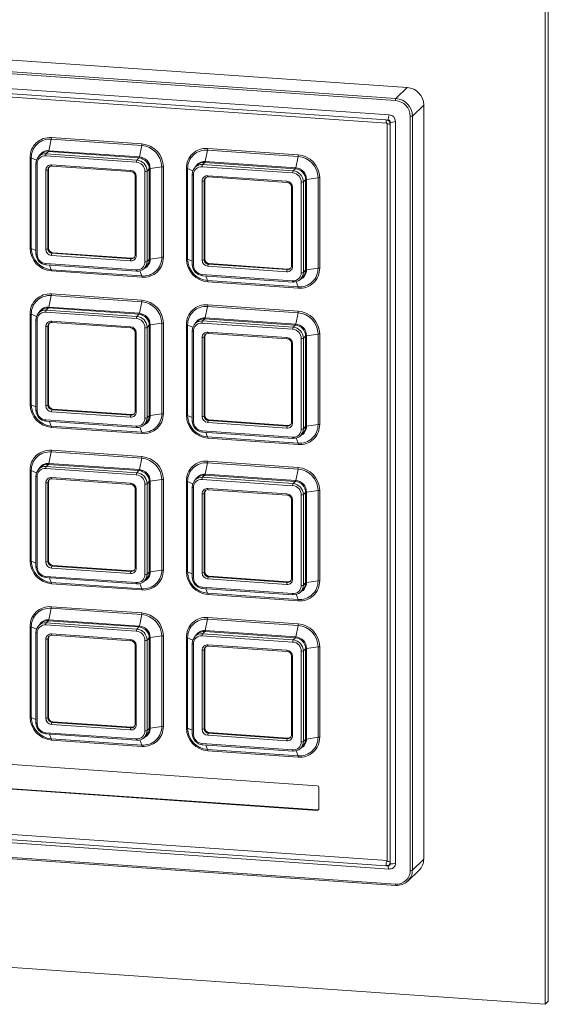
# Paper-space layout 'Sheet7' of a CAD drawing. Header units: millimetres. Extents: x 5 to 415, y 5 to 292.
# Tile 7 of 9: x 335 to 366, y 202 to 259. Entities that reach past the tile are written whole.
import ezdxf

# ---------------------------------------------------------------- set-up
doc = ezdxf.new("R2010")
doc.units = ezdxf.units.MM

psp = doc.layouts.new('Sheet7')

# ---------------------------------------------------------------- linework, layer by layer
at = {"color": 7, "linetype": 'Continuous', "lineweight": 15}
for p, q in [((365.382, 201.527), (365.382, 261.897)), ((365.576, 201.714), (365.576, 262.085)), ((313.044, 258.405), (357.298, 255.336)), ((312.377, 257.761), (356.631, 254.692)), ((356.605, 254.571), (312.352, 257.64)), ((356.243, 253.727), (312.714, 256.745)), ((356.057, 253.431), (312.77, 256.433)), ((312.818, 256.246), (356.105, 253.244)), ((357.298, 255.336), (356.631, 254.692)), ((358.264, 254.303), (357.597, 253.659)), ((358.264, 254.303), (358.264, 210.052)), ((356.178, 253.423), (356.057, 253.431)), ((356.114, 253.235), (356.114, 209.95)), ((356.114, 253.233), (356.114, 253.235)), ((356.299, 253.172), (356.299, 253.293)), ((356.299, 209.888), (356.299, 253.172)), ((356.605, 209.813), (356.605, 253.339)), ((357.475, 209.39), (357.475, 253.641)), ((357.597, 253.659), (357.597, 209.408)), ((336.401, 252.297), (336.258, 251.626)), ((341.714, 251.929), (336.401, 252.297)), ((336.41, 252.392), (341.723, 252.023)), ((335.801, 251.415), (335.672, 251.29)), ((336.235, 251.569), (336.106, 251.444)), ((336.106, 251.444), (341.419, 251.076)), ((341.548, 251.201), (336.235, 251.569)), ((336.258, 251.626), (341.571, 251.258)), ((341.714, 251.929), (341.571, 251.258)), ((345.577, 251.661), (345.434, 250.99)), ((350.89, 251.293), (345.577, 251.661)), ((345.587, 251.756), (350.899, 251.387)), ((335.153, 245.909), (335.153, 251.222)), ((335.229, 251.207), (335.229, 245.894)), ((335.499, 250.876), (335.499, 245.563)), ((335.573, 250.851), (335.573, 245.538)), ((341.393, 250.954), (336.08, 251.323)), ((336.418, 250.792), (341.055, 250.471)), ((341.548, 251.201), (341.419, 251.076)), ((345.412, 250.933), (345.283, 250.808)), ((345.283, 250.808), (350.595, 250.44)), ((350.724, 250.564), (345.412, 250.933)), ((345.434, 250.99), (350.747, 250.622)), ((350.89, 251.293), (350.747, 250.622)), ((336.08, 245.841), (336.08, 250.478)), ((336.242, 250.533), (336.203, 250.496)), ((336.203, 250.496), (336.203, 245.86)), ((336.242, 250.533), (336.242, 245.897)), ((336.437, 250.718), (341.074, 250.396)), ((341.9, 245.1), (341.9, 250.412)), ((342.152, 250.555), (342.023, 250.43)), ((342.023, 250.43), (342.023, 245.118)), ((342.152, 245.242), (342.152, 250.555)), ((342.886, 250.676), (342.21, 250.575)), ((342.21, 250.575), (342.21, 245.262)), ((342.886, 245.363), (342.886, 250.676)), ((342.98, 250.679), (342.98, 245.366)), ((344.329, 245.273), (344.329, 250.585)), ((344.405, 250.57), (344.405, 245.258)), ((344.675, 250.24), (344.675, 244.927)), ((344.75, 250.215), (344.75, 244.902)), ((344.977, 250.778), (344.848, 250.654)), ((350.569, 250.318), (345.257, 250.686)), ((350.724, 250.564), (350.595, 250.44)), ((341.319, 250.134), (341.319, 245.498)), ((341.393, 250.109), (341.393, 245.473)), ((345.257, 245.205), (345.257, 249.841)), ((345.418, 249.897), (345.379, 249.86)), ((345.379, 249.86), (345.379, 245.223)), ((345.418, 249.897), (345.418, 245.261)), ((345.595, 250.156), (350.231, 249.834)), ((345.614, 250.081), (350.25, 249.76)), ((351.076, 244.463), (351.076, 249.776)), ((351.328, 249.919), (351.199, 249.794)), ((351.199, 249.794), (351.199, 244.481)), ((351.328, 244.606), (351.328, 249.919)), ((352.062, 250.039), (351.386, 249.938)), ((351.386, 249.938), (351.386, 244.626)), ((352.062, 244.727), (352.062, 250.039)), ((352.157, 250.042), (352.157, 244.73)), ((350.495, 249.498), (350.495, 244.861)), ((350.569, 249.473), (350.569, 244.836)), ((336.242, 245.897), (336.203, 245.86)), ((336.483, 245.639), (336.444, 245.601)), ((336.444, 245.601), (341.081, 245.28)), ((336.483, 245.639), (341.12, 245.317)), ((341.055, 245.158), (336.418, 245.48)), ((341.12, 245.317), (341.081, 245.28)), ((342.152, 245.242), (342.023, 245.118)), ((342.886, 245.363), (342.21, 245.262)), ((345.418, 245.261), (345.379, 245.223)), ((336.08, 244.996), (341.393, 244.628)), ((336.099, 244.921), (341.412, 244.553)), ((336.401, 244.641), (341.714, 244.272)), ((341.723, 244.196), (336.41, 244.564)), ((341.853, 244.71), (341.982, 244.835)), ((350.231, 244.522), (345.595, 244.843)), ((345.659, 245.002), (345.621, 244.965)), ((345.621, 244.965), (350.257, 244.643)), ((345.659, 245.002), (350.296, 244.681)), ((350.296, 244.681), (350.257, 244.643)), ((351.328, 244.606), (351.199, 244.481)), ((352.062, 244.727), (351.386, 244.626)), ((345.257, 244.36), (350.569, 243.991)), ((345.276, 244.285), (350.588, 243.916)), ((345.577, 244.004), (350.89, 243.636)), ((350.899, 243.56), (345.587, 243.928)), ((351.029, 244.074), (351.158, 244.198)), ((336.401, 243.121), (336.258, 242.45)), ((341.714, 242.753), (336.401, 243.121)), ((336.41, 243.216), (341.723, 242.847)), ((341.714, 242.753), (341.571, 242.082)), ((335.801, 242.239), (335.672, 242.114)), ((341.393, 241.778), (336.08, 242.147)), ((336.235, 242.393), (336.106, 242.268)), ((336.106, 242.268), (341.419, 241.9)), ((341.548, 242.024), (336.235, 242.393)), ((336.258, 242.45), (341.571, 242.082)), ((345.577, 242.485), (345.434, 241.814)), ((350.89, 242.116), (345.577, 242.485)), ((345.587, 242.579), (350.899, 242.211)), ((335.153, 236.733), (335.153, 242.045)), ((335.229, 242.03), (335.229, 236.718)), ((335.499, 241.7), (335.499, 236.387)), ((335.573, 241.675), (335.573, 236.362)), ((336.418, 241.616), (341.055, 241.294)), ((341.548, 242.024), (341.419, 241.9)), ((344.977, 241.602), (344.848, 241.478)), ((345.412, 241.756), (345.283, 241.632)), ((345.283, 241.632), (350.595, 241.263)), ((350.724, 241.388), (345.412, 241.756)), ((345.434, 241.814), (350.747, 241.445)), ((350.89, 242.116), (350.747, 241.445)), ((336.08, 236.665), (336.08, 241.301)), ((336.242, 241.357), (336.203, 241.32)), ((336.203, 241.32), (336.203, 236.683)), ((336.242, 241.357), (336.242, 236.721)), ((336.437, 241.541), (341.074, 241.22)), ((341.9, 235.923), (341.9, 241.236)), ((342.152, 241.379), (342.023, 241.254)), ((342.023, 241.254), (342.023, 235.942)), ((342.152, 236.066), (342.152, 241.379)), ((342.886, 241.499), (342.21, 241.398)), ((342.21, 241.398), (342.21, 236.086)), ((342.886, 236.187), (342.886, 241.499)), ((342.98, 241.503), (342.98, 236.19)), ((344.329, 236.096), (344.329, 241.409)), ((344.405, 241.394), (344.405, 236.081)), ((344.675, 241.063), (344.675, 235.751)), ((344.75, 241.038), (344.75, 235.726)), ((350.569, 241.142), (345.257, 241.51)), ((345.595, 240.98), (350.231, 240.658)), ((350.724, 241.388), (350.595, 241.263)), ((341.319, 240.958), (341.319, 236.321)), ((341.393, 240.933), (341.393, 236.296)), ((345.257, 236.029), (345.257, 240.665)), ((345.418, 240.721), (345.379, 240.683)), ((345.379, 240.683), (345.379, 236.047)), ((345.418, 240.721), (345.418, 236.084)), ((345.614, 240.905), (350.25, 240.583)), ((351.076, 235.287), (351.076, 240.599)), ((351.328, 240.742), (351.199, 240.618)), ((351.199, 240.618), (351.199, 235.305)), ((351.328, 235.43), (351.328, 240.742)), ((352.062, 240.863), (351.386, 240.762)), ((351.386, 240.762), (351.386, 235.449)), ((352.062, 235.55), (352.062, 240.863)), ((352.157, 240.866), (352.157, 235.554)), ((350.495, 240.322), (350.495, 235.685)), ((350.569, 240.297), (350.569, 235.66)), ((336.242, 236.721), (336.203, 236.683)), ((336.483, 236.462), (336.444, 236.425)), ((336.444, 236.425), (341.081, 236.103)), ((336.483, 236.462), (341.12, 236.141)), ((336.08, 235.82), (341.393, 235.451)), ((341.055, 235.982), (336.418, 236.303)), ((341.12, 236.141), (341.081, 236.103)), ((342.152, 236.066), (342.023, 235.942)), ((342.886, 236.187), (342.21, 236.086)), ((345.418, 236.084), (345.379, 236.047)), ((345.659, 235.826), (345.621, 235.789)), ((345.621, 235.789), (350.257, 235.467)), ((345.659, 235.826), (350.296, 235.505)), ((336.099, 235.745), (341.412, 235.377)), ((336.401, 235.464), (341.714, 235.096)), ((341.723, 235.02), (336.41, 235.388)), ((341.853, 235.534), (341.982, 235.658)), ((350.231, 235.345), (345.595, 235.667)), ((350.296, 235.505), (350.257, 235.467)), ((351.328, 235.43), (351.199, 235.305)), ((352.062, 235.55), (351.386, 235.449)), ((345.257, 235.183), (350.569, 234.815)), ((345.276, 235.109), (350.588, 234.74)), ((345.577, 234.828), (350.89, 234.46)), ((350.899, 234.383), (345.587, 234.752)), ((351.029, 234.897), (351.158, 235.022)), ((336.41, 234.039), (341.723, 233.671)), ((336.401, 233.945), (336.258, 233.274)), ((341.714, 233.576), (336.401, 233.945)), ((341.714, 233.576), (341.571, 232.905)), ((335.801, 233.062), (335.672, 232.938)), ((341.393, 232.602), (336.08, 232.97)), ((336.235, 233.216), (336.106, 233.092)), ((336.106, 233.092), (341.419, 232.723)), ((341.548, 232.848), (336.235, 233.216)), ((336.258, 233.274), (341.571, 232.905)), ((345.577, 233.308), (345.434, 232.637)), ((350.89, 232.94), (345.577, 233.308)), ((345.587, 233.403), (350.899, 233.034)), ((350.89, 232.94), (350.747, 232.269)), ((335.153, 227.556), (335.153, 232.869)), ((335.229, 232.854), (335.229, 227.541)), ((335.499, 232.523), (335.499, 227.211)), ((335.573, 232.498), (335.573, 227.186)), ((336.418, 232.44), (341.055, 232.118)), ((336.437, 232.365), (341.074, 232.043)), ((341.548, 232.848), (341.419, 232.723)), ((342.886, 232.323), (342.21, 232.222)), ((342.886, 227.01), (342.886, 232.323)), ((342.98, 232.326), (342.98, 227.014)), ((344.977, 232.426), (344.848, 232.301)), ((350.569, 231.965), (345.257, 232.334)), ((345.412, 232.58), (345.283, 232.455)), ((345.283, 232.455), (350.595, 232.087)), ((350.724, 232.212), (345.412, 232.58)), ((345.434, 232.637), (350.747, 232.269)), ((336.08, 227.489), (336.08, 232.125)), ((336.242, 232.181), (336.203, 232.143)), ((336.203, 232.143), (336.203, 227.507)), ((336.242, 232.181), (336.242, 227.544)), ((341.319, 231.782), (341.319, 227.145)), ((341.393, 231.757), (341.393, 227.12)), ((341.9, 226.747), (341.9, 232.06)), ((342.152, 232.202), (342.023, 232.078)), ((342.023, 232.078), (342.023, 226.765)), ((342.152, 226.89), (342.152, 232.202)), ((342.21, 232.222), (342.21, 226.909)), ((344.329, 226.92), (344.329, 232.233)), ((344.405, 232.218), (344.405, 226.905)), ((344.675, 231.887), (344.675, 226.574)), ((344.75, 231.862), (344.75, 226.549)), ((345.595, 231.803), (350.231, 231.482)), ((345.614, 231.729), (350.25, 231.407)), ((350.724, 232.212), (350.595, 232.087)), ((345.257, 226.852), (345.257, 231.489)), ((345.418, 231.544), (345.379, 231.507)), ((345.379, 231.507), (345.379, 226.871)), ((345.418, 231.544), (345.418, 226.908)), ((350.495, 231.145), (350.495, 226.509)), ((351.076, 226.111), (351.076, 231.423)), ((351.328, 231.566), (351.199, 231.441)), ((351.199, 231.441), (351.199, 226.129)), ((351.328, 226.253), (351.328, 231.566)), ((352.062, 231.687), (351.386, 231.586)), ((351.386, 231.586), (351.386, 226.273)), ((352.062, 226.374), (352.062, 231.687)), ((352.157, 231.69), (352.157, 226.377)), ((350.569, 231.12), (350.569, 226.484)), ((336.242, 227.544), (336.203, 227.507)), ((341.055, 226.806), (336.418, 227.127)), ((336.483, 227.286), (336.444, 227.249)), ((336.444, 227.249), (341.081, 226.927)), ((336.483, 227.286), (341.12, 226.965)), ((336.08, 226.643), (341.393, 226.275)), ((336.099, 226.569), (341.412, 226.2)), ((341.12, 226.965), (341.081, 226.927)), ((342.152, 226.89), (342.023, 226.765)), ((342.886, 227.01), (342.21, 226.909)), ((345.418, 226.908), (345.379, 226.871)), ((345.659, 226.65), (345.621, 226.612)), ((345.621, 226.612), (350.257, 226.291)), ((345.659, 226.65), (350.296, 226.328)), ((336.401, 226.288), (341.714, 225.92)), ((341.723, 225.843), (336.41, 226.212)), ((341.853, 226.358), (341.982, 226.482)), ((345.257, 226.007), (350.569, 225.639)), ((350.231, 226.169), (345.595, 226.491)), ((350.296, 226.328), (350.257, 226.291)), ((351.328, 226.253), (351.199, 226.129)), ((352.062, 226.374), (351.386, 226.273)), ((345.276, 225.932), (350.588, 225.564)), ((345.577, 225.652), (350.89, 225.283)), ((350.899, 225.207), (345.587, 225.575)), ((351.029, 225.721), (351.158, 225.846)), ((336.41, 224.863), (341.723, 224.495)), ((336.401, 224.768), (336.258, 224.098)), ((341.714, 224.4), (336.401, 224.768)), ((341.714, 224.4), (341.571, 223.729)), ((345.587, 224.227), (350.899, 223.858)), ((335.153, 218.38), (335.153, 223.693)), ((335.229, 223.678), (335.229, 218.365)), ((335.801, 223.886), (335.672, 223.761)), ((341.393, 223.426), (336.08, 223.794)), ((336.235, 224.04), (336.106, 223.916)), ((336.106, 223.916), (341.419, 223.547)), ((341.548, 223.672), (336.235, 224.04)), ((336.258, 224.098), (341.571, 223.729)), ((341.548, 223.672), (341.419, 223.547)), ((345.577, 224.132), (345.434, 223.461)), ((350.89, 223.764), (345.577, 224.132)), ((350.89, 223.764), (350.747, 223.093)), ((335.499, 223.347), (335.499, 218.034)), ((335.573, 223.322), (335.573, 218.009)), ((336.418, 223.263), (341.055, 222.942)), ((336.437, 223.189), (341.074, 222.867)), ((342.886, 223.147), (342.21, 223.046)), ((342.886, 217.834), (342.886, 223.147)), ((342.98, 223.15), (342.98, 217.837)), ((344.329, 217.744), (344.329, 223.056)), ((344.977, 223.25), (344.848, 223.125)), ((350.569, 222.789), (345.257, 223.158)), ((345.412, 223.404), (345.283, 223.279)), ((345.283, 223.279), (350.595, 222.911)), ((350.724, 223.035), (345.412, 223.404)), ((345.434, 223.461), (350.747, 223.093)), ((336.08, 218.312), (336.08, 222.949)), ((336.242, 223.005), (336.203, 222.967)), ((336.203, 222.967), (336.203, 218.331)), ((336.242, 223.005), (336.242, 218.368)), ((341.319, 222.605), (341.319, 217.969)), ((341.393, 222.58), (341.393, 217.944)), ((341.9, 217.571), (341.9, 222.883)), ((342.152, 223.026), (342.023, 222.902)), ((342.023, 222.902), (342.023, 217.589)), ((342.152, 217.714), (342.152, 223.026)), ((342.21, 223.046), (342.21, 217.733)), ((344.405, 223.041), (344.405, 217.729)), ((344.675, 222.711), (344.675, 217.398)), ((344.75, 222.686), (344.75, 217.373)), ((345.595, 222.627), (350.231, 222.305)), ((345.614, 222.552), (350.25, 222.231)), ((350.724, 223.035), (350.595, 222.911)), ((352.062, 222.51), (351.386, 222.409)), ((352.062, 217.198), (352.062, 222.51)), ((352.157, 222.514), (352.157, 217.201)), ((345.257, 217.676), (345.257, 222.312)), ((345.418, 222.368), (345.379, 222.331)), ((345.379, 222.331), (345.379, 217.694)), ((345.418, 222.368), (345.418, 217.732)), ((350.495, 221.969), (350.495, 217.333)), ((350.569, 221.944), (350.569, 217.308)), ((351.076, 216.934), (351.076, 222.247)), ((351.328, 222.39), (351.199, 222.265)), ((351.199, 222.265), (351.199, 216.953)), ((351.328, 217.077), (351.328, 222.39)), ((351.386, 222.409), (351.386, 217.097)), ((336.242, 218.368), (336.203, 218.331)), ((341.055, 217.629), (336.418, 217.951)), ((336.483, 218.11), (336.444, 218.072)), ((336.444, 218.072), (341.081, 217.751)), ((336.483, 218.11), (341.12, 217.788)), ((336.08, 217.467), (341.393, 217.099)), ((336.099, 217.392), (341.412, 217.024)), ((341.12, 217.788), (341.081, 217.751)), ((341.853, 217.181), (341.982, 217.306)), ((342.152, 217.714), (342.023, 217.589)), ((342.886, 217.834), (342.21, 217.733)), ((345.418, 217.732), (345.379, 217.694)), ((350.231, 216.993), (345.595, 217.314)), ((345.659, 217.474), (345.621, 217.436)), ((345.621, 217.436), (350.257, 217.114)), ((345.659, 217.474), (350.296, 217.152)), ((352.01, 214.357), (316.947, 216.788)), ((336.401, 217.112), (341.714, 216.743)), ((341.723, 216.667), (336.41, 217.036)), ((345.257, 216.831), (350.569, 216.462)), ((345.276, 216.756), (350.588, 216.388)), ((350.296, 217.152), (350.257, 217.114)), ((351.328, 217.077), (351.199, 216.953)), ((352.062, 217.198), (351.386, 217.097)), ((345.577, 216.475), (350.89, 216.107)), ((350.899, 216.031), (345.587, 216.399)), ((351.029, 216.545), (351.158, 216.669)), ((316.947, 215.34), (352.01, 212.908)), ((316.973, 215.365), (352.036, 212.933)), ((352.107, 212.998), (352.107, 214.254)), ((312.77, 212.664), (356.057, 209.663)), ((312.835, 212.968), (356.114, 209.967)), ((352.036, 212.933), (352.01, 212.908)), ((312.697, 212.486), (356.225, 209.467)), ((312.352, 211.65), (356.605, 208.581)), ((312.371, 211.575), (356.624, 208.506)), ((356.299, 209.767), (356.299, 209.888)), ((358.264, 210.052), (357.597, 209.408)), ((356.057, 209.663), (356.178, 209.654)), ((357.326, 208.756), (357.993, 209.399)), ((305.012, 205.714), (365.382, 201.527)), ((365.382, 201.527), (365.576, 201.714))]:
    psp.add_line(p, q, dxfattribs=at)
at = {"color": 8, "linetype": 'Continuous', "lineweight": 15}
for p, q in [((335.229, 251.207), (335.533, 251.07)), ((344.405, 250.57), (344.709, 250.434)), ((335.229, 245.894), (335.499, 245.773)), ((344.405, 245.258), (344.675, 245.136)), ((336.401, 244.641), (336.305, 244.907)), ((341.714, 244.272), (341.603, 244.578)), ((345.577, 244.004), (345.481, 244.271)), ((350.89, 243.636), (350.779, 243.941)), ((335.229, 242.03), (335.533, 241.894)), ((344.405, 241.394), (344.709, 241.258)), ((335.229, 236.718), (335.499, 236.597)), ((344.405, 236.081), (344.675, 235.96)), ((336.401, 235.464), (336.305, 235.731)), ((341.714, 235.096), (341.603, 235.401)), ((345.577, 234.828), (345.481, 235.094)), ((350.89, 234.46), (350.779, 234.765)), ((335.229, 232.854), (335.533, 232.718)), ((344.405, 232.218), (344.709, 232.081)), ((335.229, 227.541), (335.499, 227.42)), ((336.401, 226.288), (336.305, 226.554)), ((344.405, 226.905), (344.675, 226.784)), ((341.714, 225.92), (341.603, 226.225)), ((345.577, 225.652), (345.481, 225.918)), ((350.89, 225.283), (350.779, 225.589)), ((335.229, 223.678), (335.533, 223.541)), ((344.405, 223.041), (344.709, 222.905)), ((335.229, 218.365), (335.499, 218.244)), ((336.401, 217.112), (336.305, 217.378)), ((344.405, 217.729), (344.675, 217.608)), ((341.714, 216.743), (341.603, 217.049)), ((345.577, 216.475), (345.481, 216.742)), ((350.89, 216.107), (350.779, 216.412))]:
    psp.add_line(p, q, dxfattribs=at)
at = {"color": 8, "linetype": 'Continuous', "lineweight": 15, "flags": 128}
for points in [[(356.057, 253.431), (356.059, 253.385), (356.062, 253.343), (356.068, 253.307), (356.076, 253.279), (356.086, 253.258), (356.097, 253.247), (356.104, 253.244)], [(356.299, 253.172), (356.253, 253.177), (356.212, 253.183), (356.176, 253.192), (356.148, 253.202), (356.127, 253.214), (356.116, 253.226), (356.114, 253.233)], [(335.499, 250.876), (335.5, 250.873), (335.504, 250.868), (335.513, 250.863), (335.524, 250.859), (335.538, 250.855), (335.555, 250.853), (335.573, 250.851)], [(336.418, 250.792), (336.419, 250.774), (336.42, 250.757), (336.423, 250.743), (336.426, 250.731), (336.43, 250.723), (336.434, 250.718), (336.437, 250.718)], [(341.055, 250.471), (341.055, 250.452), (341.057, 250.436), (341.059, 250.421), (341.062, 250.41), (341.066, 250.402), (341.071, 250.397), (341.074, 250.396)], [(344.75, 250.215), (344.731, 250.216), (344.715, 250.219), (344.7, 250.222), (344.689, 250.227), (344.681, 250.231), (344.676, 250.236), (344.675, 250.24)], [(341.319, 250.134), (341.32, 250.131), (341.324, 250.126), (341.332, 250.121), (341.344, 250.117), (341.358, 250.114), (341.375, 250.111), (341.393, 250.109)], [(350.569, 249.473), (350.551, 249.475), (350.534, 249.477), (350.52, 249.481), (350.509, 249.485), (350.5, 249.49), (350.496, 249.494), (350.495, 249.498)], [(335.499, 245.563), (335.5, 245.56), (335.504, 245.555), (335.513, 245.55), (335.524, 245.546), (335.538, 245.543), (335.555, 245.54), (335.573, 245.538)], [(341.319, 245.498), (341.32, 245.494), (341.324, 245.489), (341.332, 245.485), (341.344, 245.481), (341.358, 245.477), (341.375, 245.475), (341.393, 245.473)], [(336.08, 244.996), (336.081, 244.978), (336.082, 244.961), (336.085, 244.947), (336.088, 244.935), (336.092, 244.927), (336.096, 244.922), (336.099, 244.921)], [(341.393, 244.628), (341.393, 244.609), (341.395, 244.593), (341.397, 244.578), (341.401, 244.567), (341.404, 244.558), (341.409, 244.554), (341.412, 244.553)], [(344.75, 244.902), (344.731, 244.904), (344.715, 244.906), (344.7, 244.91), (344.689, 244.914), (344.681, 244.919), (344.676, 244.924), (344.675, 244.927)], [(350.569, 244.836), (350.551, 244.838), (350.534, 244.841), (350.52, 244.844), (350.509, 244.848), (350.5, 244.853), (350.496, 244.858), (350.495, 244.861)], [(335.499, 241.7), (335.5, 241.696), (335.504, 241.691), (335.513, 241.687), (335.524, 241.683), (335.538, 241.679), (335.555, 241.676), (335.573, 241.675)], [(336.418, 241.616), (336.419, 241.598), (336.42, 241.581), (336.423, 241.567), (336.426, 241.555), (336.43, 241.547), (336.434, 241.542), (336.437, 241.541)], [(341.055, 241.294), (341.055, 241.276), (341.057, 241.259), (341.059, 241.245), (341.062, 241.233), (341.066, 241.225), (341.071, 241.221), (341.074, 241.22)], [(344.75, 241.038), (344.731, 241.04), (344.715, 241.043), (344.7, 241.046), (344.689, 241.05), (344.681, 241.055), (344.676, 241.06), (344.675, 241.063)], [(341.319, 240.958), (341.32, 240.955), (341.324, 240.95), (341.332, 240.945), (341.344, 240.941), (341.358, 240.937), (341.375, 240.935), (341.393, 240.933)], [(350.569, 240.297), (350.551, 240.298), (350.534, 240.301), (350.52, 240.304), (350.509, 240.309), (350.5, 240.313), (350.496, 240.318), (350.495, 240.322)], [(335.499, 236.387), (335.5, 236.384), (335.504, 236.379), (335.513, 236.374), (335.524, 236.37), (335.538, 236.366), (335.555, 236.364), (335.573, 236.362)], [(336.08, 235.82), (336.081, 235.801), (336.082, 235.785), (336.085, 235.77), (336.088, 235.759), (336.092, 235.751), (336.096, 235.746), (336.099, 235.745)], [(341.319, 236.321), (341.32, 236.318), (341.324, 236.313), (341.332, 236.309), (341.344, 236.304), (341.358, 236.301), (341.375, 236.298), (341.393, 236.296)], [(341.393, 235.451), (341.393, 235.433), (341.395, 235.416), (341.397, 235.402), (341.401, 235.39), (341.404, 235.382), (341.409, 235.377), (341.412, 235.377)], [(344.75, 235.726), (344.731, 235.727), (344.715, 235.73), (344.7, 235.734), (344.689, 235.738), (344.681, 235.742), (344.676, 235.747), (344.675, 235.751)], [(350.569, 235.66), (350.551, 235.662), (350.534, 235.665), (350.52, 235.668), (350.509, 235.672), (350.5, 235.677), (350.496, 235.682), (350.495, 235.685)], [(335.499, 232.523), (335.5, 232.52), (335.504, 232.515), (335.513, 232.51), (335.524, 232.506), (335.538, 232.503), (335.555, 232.5), (335.573, 232.498)], [(336.418, 232.44), (336.419, 232.421), (336.42, 232.405), (336.423, 232.39), (336.426, 232.379), (336.43, 232.37), (336.434, 232.366), (336.437, 232.365)], [(341.055, 232.118), (341.055, 232.1), (341.057, 232.083), (341.059, 232.069), (341.062, 232.057), (341.066, 232.049), (341.071, 232.044), (341.074, 232.043)], [(341.319, 231.782), (341.32, 231.778), (341.324, 231.773), (341.332, 231.769), (341.344, 231.765), (341.358, 231.761), (341.375, 231.758), (341.393, 231.757)], [(344.75, 231.862), (344.731, 231.864), (344.715, 231.866), (344.7, 231.87), (344.689, 231.874), (344.681, 231.879), (344.676, 231.884), (344.675, 231.887)], [(350.569, 231.12), (350.551, 231.122), (350.534, 231.125), (350.52, 231.128), (350.509, 231.132), (350.5, 231.137), (350.496, 231.142), (350.495, 231.145)], [(335.499, 227.211), (335.5, 227.207), (335.504, 227.202), (335.513, 227.198), (335.524, 227.194), (335.538, 227.19), (335.555, 227.187), (335.573, 227.186)], [(341.319, 227.145), (341.32, 227.142), (341.324, 227.137), (341.332, 227.132), (341.344, 227.128), (341.358, 227.125), (341.375, 227.122), (341.393, 227.12)], [(336.08, 226.643), (336.081, 226.625), (336.082, 226.608), (336.085, 226.594), (336.088, 226.582), (336.092, 226.574), (336.096, 226.57), (336.099, 226.569)], [(344.75, 226.549), (344.731, 226.551), (344.715, 226.554), (344.7, 226.557), (344.689, 226.561), (344.681, 226.566), (344.676, 226.571), (344.675, 226.574)], [(341.393, 226.275), (341.393, 226.257), (341.395, 226.24), (341.397, 226.226), (341.401, 226.214), (341.404, 226.206), (341.409, 226.201), (341.412, 226.2)], [(350.569, 226.484), (350.551, 226.486), (350.534, 226.488), (350.52, 226.492), (350.509, 226.496), (350.5, 226.5), (350.496, 226.505), (350.495, 226.509)], [(335.499, 223.347), (335.5, 223.344), (335.504, 223.339), (335.513, 223.334), (335.524, 223.33), (335.538, 223.326), (335.555, 223.324), (335.573, 223.322)], [(336.418, 223.263), (336.419, 223.245), (336.42, 223.228), (336.423, 223.214), (336.426, 223.202), (336.43, 223.194), (336.434, 223.19), (336.437, 223.189)], [(341.055, 222.942), (341.055, 222.923), (341.057, 222.907), (341.059, 222.892), (341.062, 222.881), (341.066, 222.873), (341.071, 222.868), (341.074, 222.867)], [(341.319, 222.605), (341.32, 222.602), (341.324, 222.597), (341.332, 222.592), (341.344, 222.588), (341.358, 222.585), (341.375, 222.582), (341.393, 222.58)], [(344.75, 222.686), (344.731, 222.687), (344.715, 222.69), (344.7, 222.694), (344.689, 222.698), (344.681, 222.702), (344.676, 222.707), (344.675, 222.711)], [(350.495, 221.969), (350.496, 221.966), (350.5, 221.961), (350.509, 221.956), (350.52, 221.952), (350.534, 221.948), (350.551, 221.946), (350.569, 221.944)], [(335.499, 218.034), (335.5, 218.031), (335.504, 218.026), (335.513, 218.021), (335.524, 218.017), (335.538, 218.014), (335.555, 218.011), (335.573, 218.009)], [(341.319, 217.969), (341.32, 217.966), (341.324, 217.961), (341.332, 217.956), (341.344, 217.952), (341.358, 217.948), (341.375, 217.946), (341.393, 217.944)], [(336.08, 217.467), (336.081, 217.449), (336.082, 217.432), (336.085, 217.418), (336.088, 217.406), (336.092, 217.398), (336.096, 217.393), (336.099, 217.392)], [(344.75, 217.373), (344.731, 217.375), (344.715, 217.377), (344.7, 217.381), (344.689, 217.385), (344.681, 217.39), (344.676, 217.395), (344.675, 217.398)], [(350.495, 217.333), (350.496, 217.329), (350.5, 217.324), (350.509, 217.32), (350.52, 217.315), (350.534, 217.312), (350.551, 217.309), (350.569, 217.308)], [(341.393, 217.099), (341.393, 217.08), (341.395, 217.064), (341.397, 217.049), (341.401, 217.038), (341.404, 217.029), (341.409, 217.025), (341.412, 217.024)], [(356.114, 209.95), (356.116, 209.942), (356.127, 209.929), (356.148, 209.918), (356.176, 209.908), (356.212, 209.899), (356.253, 209.892), (356.299, 209.888)], [(356.178, 209.654), (356.179, 209.608), (356.183, 209.566), (356.189, 209.531), (356.197, 209.502), (356.207, 209.481), (356.218, 209.47), (356.225, 209.467)]]:
    psp.add_lwpolyline(points, dxfattribs=at)
at = {"color": 7, "linetype": 'Continuous', "lineweight": 15, "flags": 128}
for points in [[(335.503, 250.883), (335.499, 250.878), (335.499, 250.876)], [(341.074, 250.396), (341.076, 250.396), (341.081, 250.399)], [(344.675, 250.24), (344.676, 250.241), (344.679, 250.246)], [(341.322, 250.141), (341.319, 250.136), (341.319, 250.134)], [(350.257, 249.763), (350.252, 249.76), (350.25, 249.76)], [(350.495, 249.498), (350.495, 249.5), (350.499, 249.505)], [(341.412, 244.553), (341.414, 244.553), (341.419, 244.556)], [(350.595, 243.92), (350.59, 243.917), (350.588, 243.916)], [(335.503, 241.706), (335.499, 241.701), (335.499, 241.7)], [(341.074, 241.22), (341.076, 241.22), (341.081, 241.223)], [(344.675, 241.063), (344.676, 241.065), (344.679, 241.07)], [(341.322, 240.965), (341.319, 240.96), (341.319, 240.958)], [(350.257, 240.586), (350.252, 240.583), (350.25, 240.583)], [(350.495, 240.322), (350.495, 240.323), (350.499, 240.328)], [(341.412, 235.377), (341.414, 235.377), (341.419, 235.38)], [(350.595, 234.743), (350.59, 234.74), (350.588, 234.74)], [(335.503, 232.53), (335.499, 232.525), (335.499, 232.523)], [(341.074, 232.043), (341.076, 232.044), (341.081, 232.047)], [(341.322, 231.788), (341.319, 231.783), (341.319, 231.782)], [(344.675, 231.887), (344.676, 231.889), (344.679, 231.894)], [(350.257, 231.41), (350.252, 231.407), (350.25, 231.407)], [(350.495, 231.145), (350.495, 231.147), (350.499, 231.152)], [(341.412, 226.2), (341.414, 226.2), (341.419, 226.203)], [(350.595, 225.567), (350.59, 225.564), (350.588, 225.564)], [(335.503, 223.354), (335.499, 223.349), (335.499, 223.347)], [(341.074, 222.867), (341.076, 222.867), (341.081, 222.87)], [(341.322, 222.612), (341.319, 222.607), (341.319, 222.605)], [(344.675, 222.711), (344.676, 222.712), (344.679, 222.717)], [(350.257, 222.234), (350.252, 222.231), (350.25, 222.231)], [(350.499, 221.976), (350.495, 221.971), (350.495, 221.969)], [(341.412, 217.024), (341.414, 217.024), (341.419, 217.027)], [(350.595, 216.391), (350.59, 216.388), (350.588, 216.388)], [(356.631, 208.509), (356.626, 208.506), (356.624, 208.506)]]:
    psp.add_lwpolyline(points, dxfattribs=at)
at = {"color": 7, "linetype": 'Continuous', "lineweight": 15}
for centre, radius, start, end in [((357.215, 254.291), 1.049, 0.69004, 85.47107), ((356.826, 254.587), 0.222, 151.69239, 184.27461), ((356.531, 253.63), 0.944, 0.69004, 85.47107), ((356.549, 253.647), 1.049, 0.69004, 85.47107), ((356.73, 253.464), 0.554, 151.69239, 184.27461), ((356.212, 253.334), 0.394, 0.69004, 85.47107), ((356.037, 253.169), 0.263, 0.69004, 85.47107), ((356.168, 253.291), 0.132, 0.69004, 85.47107), ((356.378, 253.817), 0.529, 261.5, 295.49756), ((357.506, 253.851), 0.212, 261.5, 295.49756), ((336.314, 251.235), 1.161, 85.2232, 180.66235), ((336.311, 251.219), 1.082, 85.2232, 180.66235), ((335.941, 252.391), 0.469, 348.46322, 0.08817), ((341.254, 252.023), 0.469, 348.46322, 0.08817), ((341.615, 250.662), 1.365, 0.69004, 85.47107), ((336.06, 250.889), 0.557, 85.2232, 180.66235), ((336.19, 251.008), 0.563, 85.37412, 133.7209), ((336.301, 251.339), 0.222, 151.69239, 184.27461), ((336.133, 251.643), 0.126, 324.12159, 352.46122), ((341.613, 250.66), 1.273, 0.69004, 85.47107), ((345.49, 250.599), 1.161, 85.2232, 180.66235), ((345.487, 250.583), 1.082, 85.2232, 180.66235), ((345.118, 251.755), 0.469, 348.46322, 0.08817), ((350.43, 251.386), 0.469, 348.46322, 0.08817), ((350.791, 250.026), 1.365, 0.69004, 85.47107), ((335.144, 250.98), 0.242, 69.57542, 87.95914), ((336.041, 250.856), 0.468, 85.2232, 180.66235), ((336.392, 250.481), 0.312, 85.2232, 180.66235), ((341.614, 250.971), 0.222, 151.69239, 184.27461), ((341.35, 250.405), 0.551, 0.69004, 85.47107), ((341.367, 250.423), 0.656, 0.69004, 85.47107), ((341.445, 251.275), 0.126, 324.12159, 352.46122), ((341.496, 250.547), 0.656, 0.69004, 85.47107), ((341.516, 250.566), 0.694, 0.69004, 85.47107), ((345.236, 250.253), 0.557, 85.2232, 180.66235), ((345.366, 250.372), 0.563, 85.37412, 133.7209), ((345.478, 250.703), 0.222, 151.69239, 184.27461), ((345.309, 251.007), 0.126, 324.12159, 352.46122), ((350.789, 250.024), 1.273, 0.69004, 85.47107), ((336.112, 250.687), 0.212, 261.5, 295.49756), ((336.426, 250.499), 0.223, 85.2232, 180.66235), ((336.468, 250.535), 0.226, 141.36648, 180.43788), ((341.026, 250.105), 0.367, 0.69004, 85.47107), ((341.06, 250.138), 0.262, 0.69004, 85.47107), ((341.931, 250.622), 0.212, 261.5, 295.49756), ((342.218, 250.455), 0.12, 93.79443, 123.48403), ((342.948, 250.228), 0.452, 85.92211, 97.98099), ((344.321, 250.343), 0.242, 69.57542, 87.95914), ((345.218, 250.22), 0.468, 85.2232, 180.66235), ((350.79, 250.335), 0.222, 151.69239, 184.27461), ((350.526, 249.769), 0.551, 0.69004, 85.47107), ((350.543, 249.786), 0.656, 0.69004, 85.47107), ((350.622, 250.638), 0.126, 324.12159, 352.46122), ((350.672, 249.911), 0.656, 0.69004, 85.47107), ((350.692, 249.93), 0.694, 0.69004, 85.47107), ((345.569, 249.845), 0.312, 85.2232, 180.66235), ((345.288, 250.051), 0.212, 261.5, 295.49756), ((345.602, 249.862), 0.223, 85.2232, 180.66235), ((345.644, 249.899), 0.226, 141.36648, 180.43788), ((350.202, 249.468), 0.367, 0.69004, 85.47107), ((350.236, 249.501), 0.262, 0.69004, 85.47107), ((351.108, 249.985), 0.212, 261.5, 295.49756), ((351.394, 249.819), 0.12, 93.79443, 123.48403), ((352.125, 249.592), 0.452, 85.92211, 97.98099), ((336.518, 245.926), 1.365, 180.69004, 265.47107), ((335.144, 245.667), 0.242, 69.57542, 87.95914), ((336.501, 245.909), 1.273, 180.69004, 265.47107), ((336.112, 246.051), 0.212, 261.5, 295.49756), ((336.447, 245.846), 0.367, 180.69004, 265.47107), ((336.465, 245.863), 0.262, 180.69004, 265.47107), ((336.504, 245.9), 0.262, 180.69004, 265.47107), ((336.639, 245.496), 0.222, 151.69239, 184.27461), ((336.158, 245.578), 0.656, 180.69004, 265.47107), ((336.124, 245.545), 0.551, 180.69004, 265.47107), ((341.276, 245.175), 0.222, 151.69239, 184.27461), ((341.081, 245.469), 0.312, 265.2232, 0.66235), ((341.099, 245.502), 0.223, 265.2232, 0.66235), ((341.137, 245.544), 0.227, 265.5602, 306.59345), ((341.432, 245.094), 0.468, 265.2232, 0.66235), ((341.465, 245.111), 0.557, 265.2232, 0.66235), ((341.804, 245.351), 1.082, 265.2232, 0.66235), ((341.82, 245.353), 1.161, 265.2232, 0.66235), ((341.931, 245.309), 0.212, 261.5, 295.49756), ((341.588, 245.238), 0.563, 314.35606, 0.49388), ((342.218, 245.142), 0.12, 93.79443, 123.48403), ((342.948, 244.916), 0.452, 85.92211, 97.98099), ((345.694, 245.289), 1.365, 180.69004, 265.47107), ((344.321, 245.031), 0.242, 69.57542, 87.95914), ((345.678, 245.273), 1.273, 180.69004, 265.47107), ((345.288, 245.414), 0.212, 261.5, 295.49756), ((345.624, 245.209), 0.367, 180.69004, 265.47107), ((345.641, 245.226), 0.262, 180.69004, 265.47107), ((345.68, 245.264), 0.262, 180.69004, 265.47107), ((336.166, 244.573), 0.245, 358.06662, 16.10619), ((345.334, 244.942), 0.656, 180.69004, 265.47107), ((345.3, 244.909), 0.551, 180.69004, 265.47107), ((345.816, 244.86), 0.222, 151.69239, 184.27461), ((350.257, 244.833), 0.312, 265.2232, 0.66235), ((350.452, 244.538), 0.222, 151.69239, 184.27461), ((350.276, 244.866), 0.223, 265.2232, 0.66235), ((350.314, 244.907), 0.227, 265.5602, 306.59345), ((350.608, 244.458), 0.468, 265.2232, 0.66235), ((350.642, 244.475), 0.557, 265.2232, 0.66235), ((350.98, 244.714), 1.082, 265.2232, 0.66235), ((350.996, 244.716), 1.161, 265.2232, 0.66235), ((351.108, 244.673), 0.212, 261.5, 295.49756), ((350.764, 244.601), 0.563, 314.35606, 0.49388), ((351.394, 244.506), 0.12, 93.79443, 123.48403), ((352.125, 244.279), 0.452, 85.92211, 97.98099), ((345.342, 243.936), 0.245, 358.06662, 16.10619), ((336.314, 242.059), 1.161, 85.2232, 180.66235), ((336.311, 242.043), 1.082, 85.2232, 180.66235), ((335.941, 243.215), 0.469, 348.46322, 0.08817), ((341.254, 242.846), 0.469, 348.46322, 0.08817), ((341.613, 241.484), 1.273, 0.69004, 85.47107), ((341.615, 241.486), 1.365, 0.69004, 85.47107), ((336.06, 241.713), 0.557, 85.2232, 180.66235), ((336.041, 241.68), 0.468, 85.2232, 180.66235), ((336.19, 241.832), 0.563, 85.37412, 133.7209), ((336.301, 242.163), 0.222, 151.69239, 184.27461), ((336.133, 242.467), 0.126, 324.12159, 352.46122), ((345.49, 241.422), 1.161, 85.2232, 180.66235), ((345.487, 241.406), 1.082, 85.2232, 180.66235), ((345.118, 242.578), 0.469, 348.46322, 0.08817), ((350.43, 242.21), 0.469, 348.46322, 0.08817), ((350.791, 240.85), 1.365, 0.69004, 85.47107), ((335.144, 241.803), 0.242, 69.57542, 87.95914), ((336.392, 241.305), 0.312, 85.2232, 180.66235), ((336.426, 241.322), 0.223, 85.2232, 180.66235), ((341.614, 241.795), 0.222, 151.69239, 184.27461), ((341.35, 241.229), 0.551, 0.69004, 85.47107), ((341.367, 241.246), 0.656, 0.69004, 85.47107), ((341.445, 242.098), 0.126, 324.12159, 352.46122), ((341.496, 241.371), 0.656, 0.69004, 85.47107), ((341.516, 241.39), 0.694, 0.69004, 85.47107), ((345.236, 241.076), 0.557, 85.2232, 180.66235), ((345.366, 241.196), 0.563, 85.37412, 133.7209), ((345.478, 241.527), 0.222, 151.69239, 184.27461), ((345.309, 241.83), 0.126, 324.12159, 352.46122), ((350.789, 240.848), 1.273, 0.69004, 85.47107), ((336.112, 241.511), 0.212, 261.5, 295.49756), ((336.468, 241.359), 0.226, 141.36648, 180.43788), ((341.026, 240.928), 0.367, 0.69004, 85.47107), ((341.06, 240.961), 0.262, 0.69004, 85.47107), ((341.931, 241.445), 0.212, 261.5, 295.49756), ((342.218, 241.279), 0.12, 93.79443, 123.48403), ((342.948, 241.052), 0.452, 85.92211, 97.98099), ((344.321, 241.167), 0.242, 69.57542, 87.95914), ((345.218, 241.044), 0.468, 85.2232, 180.66235), ((345.569, 240.669), 0.312, 85.2232, 180.66235), ((350.79, 241.158), 0.222, 151.69239, 184.27461), ((350.526, 240.593), 0.551, 0.69004, 85.47107), ((350.543, 240.61), 0.656, 0.69004, 85.47107), ((350.622, 241.462), 0.126, 324.12159, 352.46122), ((350.672, 240.734), 0.656, 0.69004, 85.47107), ((350.692, 240.754), 0.694, 0.69004, 85.47107), ((345.288, 240.874), 0.212, 261.5, 295.49756), ((345.602, 240.686), 0.223, 85.2232, 180.66235), ((345.644, 240.723), 0.226, 141.36648, 180.43788), ((350.202, 240.292), 0.367, 0.69004, 85.47107), ((350.236, 240.325), 0.262, 0.69004, 85.47107), ((351.108, 240.809), 0.212, 261.5, 295.49756), ((351.394, 240.642), 0.12, 93.79443, 123.48403), ((352.125, 240.416), 0.452, 85.92211, 97.98099), ((336.518, 236.749), 1.365, 180.69004, 265.47107), ((335.144, 236.491), 0.242, 69.57542, 87.95914), ((336.501, 236.733), 1.273, 180.69004, 265.47107), ((336.158, 236.402), 0.656, 180.69004, 265.47107), ((336.124, 236.369), 0.551, 180.69004, 265.47107), ((336.112, 236.874), 0.212, 261.5, 295.49756), ((336.447, 236.669), 0.367, 180.69004, 265.47107), ((336.465, 236.686), 0.262, 180.69004, 265.47107), ((336.504, 236.724), 0.262, 180.69004, 265.47107), ((336.639, 236.32), 0.222, 151.69239, 184.27461), ((341.276, 235.998), 0.222, 151.69239, 184.27461), ((341.081, 236.293), 0.312, 265.2232, 0.66235), ((341.099, 236.326), 0.223, 265.2232, 0.66235), ((341.137, 236.368), 0.227, 265.5602, 306.59345), ((341.432, 235.918), 0.468, 265.2232, 0.66235), ((341.465, 235.935), 0.557, 265.2232, 0.66235), ((341.804, 236.174), 1.082, 265.2232, 0.66235), ((341.82, 236.177), 1.161, 265.2232, 0.66235), ((341.931, 236.133), 0.212, 261.5, 295.49756), ((341.588, 236.061), 0.563, 314.35606, 0.49388), ((342.218, 235.966), 0.12, 93.79443, 123.48403), ((342.948, 235.739), 0.452, 85.92211, 97.98099), ((345.694, 236.113), 1.365, 180.69004, 265.47107), ((344.321, 235.854), 0.242, 69.57542, 87.95914), ((345.678, 236.097), 1.273, 180.69004, 265.47107), ((345.288, 236.238), 0.212, 261.5, 295.49756), ((345.624, 236.033), 0.367, 180.69004, 265.47107), ((345.641, 236.05), 0.262, 180.69004, 265.47107), ((345.68, 236.087), 0.262, 180.69004, 265.47107), ((345.816, 235.684), 0.222, 151.69239, 184.27461), ((336.166, 235.396), 0.245, 358.06662, 16.10619), ((345.334, 235.765), 0.656, 180.69004, 265.47107), ((345.3, 235.732), 0.551, 180.69004, 265.47107), ((350.257, 235.656), 0.312, 265.2232, 0.66235), ((350.452, 235.362), 0.222, 151.69239, 184.27461), ((350.276, 235.689), 0.223, 265.2232, 0.66235), ((350.314, 235.731), 0.227, 265.5602, 306.59345), ((350.608, 235.281), 0.468, 265.2232, 0.66235), ((350.642, 235.299), 0.557, 265.2232, 0.66235), ((350.98, 235.538), 1.082, 265.2232, 0.66235), ((350.996, 235.54), 1.161, 265.2232, 0.66235), ((351.108, 235.496), 0.212, 261.5, 295.49756), ((350.764, 235.425), 0.563, 314.35606, 0.49388), ((351.394, 235.33), 0.12, 93.79443, 123.48403), ((352.125, 235.103), 0.452, 85.92211, 97.98099), ((345.342, 234.76), 0.245, 358.06662, 16.10619), ((336.314, 232.883), 1.161, 85.2232, 180.66235), ((335.941, 234.039), 0.469, 348.46322, 0.08817), ((336.311, 232.867), 1.082, 85.2232, 180.66235), ((341.254, 233.67), 0.469, 348.46322, 0.08817), ((341.613, 232.308), 1.273, 0.69004, 85.47107), ((341.615, 232.31), 1.365, 0.69004, 85.47107), ((336.06, 232.536), 0.557, 85.2232, 180.66235), ((336.041, 232.504), 0.468, 85.2232, 180.66235), ((336.19, 232.656), 0.563, 85.37412, 133.7209), ((336.301, 232.987), 0.222, 151.69239, 184.27461), ((336.133, 233.29), 0.126, 324.12159, 352.46122), ((341.445, 232.922), 0.126, 324.12159, 352.46122), ((341.516, 232.214), 0.694, 0.69004, 85.47107), ((345.49, 232.246), 1.161, 85.2232, 180.66235), ((345.487, 232.23), 1.082, 85.2232, 180.66235), ((345.118, 233.402), 0.469, 348.46322, 0.08817), ((350.43, 233.034), 0.469, 348.46322, 0.08817), ((350.789, 231.671), 1.273, 0.69004, 85.47107), ((350.791, 231.673), 1.365, 0.69004, 85.47107), ((335.144, 232.627), 0.242, 69.57542, 87.95914), ((336.392, 232.129), 0.312, 85.2232, 180.66235), ((336.426, 232.146), 0.223, 85.2232, 180.66235), ((336.468, 232.183), 0.226, 141.36648, 180.43788), ((341.614, 232.618), 0.222, 151.69239, 184.27461), ((341.35, 232.053), 0.551, 0.69004, 85.47107), ((341.367, 232.07), 0.656, 0.69004, 85.47107), ((341.496, 232.194), 0.656, 0.69004, 85.47107), ((342.948, 231.876), 0.452, 85.92211, 97.98099), ((345.236, 231.9), 0.557, 85.2232, 180.66235), ((345.218, 231.867), 0.468, 85.2232, 180.66235), ((345.366, 232.019), 0.563, 85.37412, 133.7209), ((345.478, 232.35), 0.222, 151.69239, 184.27461), ((345.309, 232.654), 0.126, 324.12159, 352.46122), ((336.112, 232.335), 0.212, 261.5, 295.49756), ((341.026, 231.752), 0.367, 0.69004, 85.47107), ((341.06, 231.785), 0.262, 0.69004, 85.47107), ((341.931, 232.269), 0.212, 261.5, 295.49756), ((342.218, 232.102), 0.12, 93.79443, 123.48403), ((344.321, 231.991), 0.242, 69.57542, 87.95914), ((345.569, 231.492), 0.312, 85.2232, 180.66235), ((345.602, 231.51), 0.223, 85.2232, 180.66235), ((350.79, 231.982), 0.222, 151.69239, 184.27461), ((350.526, 231.417), 0.551, 0.69004, 85.47107), ((350.543, 231.434), 0.656, 0.69004, 85.47107), ((350.622, 232.286), 0.126, 324.12159, 352.46122), ((350.672, 231.558), 0.656, 0.69004, 85.47107), ((350.692, 231.577), 0.694, 0.69004, 85.47107), ((345.288, 231.698), 0.212, 261.5, 295.49756), ((345.644, 231.546), 0.226, 141.36648, 180.43788), ((350.202, 231.116), 0.367, 0.69004, 85.47107), ((350.236, 231.149), 0.262, 0.69004, 85.47107), ((351.108, 231.633), 0.212, 261.5, 295.49756), ((351.394, 231.466), 0.12, 93.79443, 123.48403), ((352.125, 231.239), 0.452, 85.92211, 97.98099), ((336.518, 227.573), 1.365, 180.69004, 265.47107), ((335.144, 227.314), 0.242, 69.57542, 87.95914), ((336.501, 227.557), 1.273, 180.69004, 265.47107), ((336.158, 227.225), 0.656, 180.69004, 265.47107), ((336.124, 227.192), 0.551, 180.69004, 265.47107), ((336.112, 227.698), 0.212, 261.5, 295.49756), ((336.447, 227.493), 0.367, 180.69004, 265.47107), ((336.465, 227.51), 0.262, 180.69004, 265.47107), ((336.504, 227.548), 0.262, 180.69004, 265.47107), ((336.639, 227.144), 0.222, 151.69239, 184.27461), ((341.081, 227.117), 0.312, 265.2232, 0.66235), ((341.099, 227.149), 0.223, 265.2232, 0.66235), ((341.276, 226.822), 0.222, 151.69239, 184.27461), ((341.137, 227.191), 0.227, 265.5602, 306.59345), ((341.432, 226.742), 0.468, 265.2232, 0.66235), ((341.465, 226.759), 0.557, 265.2232, 0.66235), ((341.804, 226.998), 1.082, 265.2232, 0.66235), ((341.82, 227), 1.161, 265.2232, 0.66235), ((341.931, 226.956), 0.212, 261.5, 295.49756), ((341.588, 226.885), 0.563, 314.35606, 0.49388), ((342.218, 226.79), 0.12, 93.79443, 123.48403), ((342.948, 226.563), 0.452, 85.92211, 97.98099), ((345.694, 226.937), 1.365, 180.69004, 265.47107), ((344.321, 226.678), 0.242, 69.57542, 87.95914), ((345.678, 226.92), 1.273, 180.69004, 265.47107), ((345.334, 226.589), 0.656, 180.69004, 265.47107), ((345.3, 226.556), 0.551, 180.69004, 265.47107), ((345.288, 227.062), 0.212, 261.5, 295.49756), ((345.624, 226.857), 0.367, 180.69004, 265.47107), ((345.641, 226.874), 0.262, 180.69004, 265.47107), ((345.68, 226.911), 0.262, 180.69004, 265.47107), ((345.816, 226.507), 0.222, 151.69239, 184.27461), ((336.166, 226.22), 0.245, 358.06662, 16.10619), ((350.257, 226.48), 0.312, 265.2232, 0.66235), ((350.452, 226.186), 0.222, 151.69239, 184.27461), ((350.276, 226.513), 0.223, 265.2232, 0.66235), ((350.314, 226.555), 0.227, 265.5602, 306.59345), ((350.608, 226.105), 0.468, 265.2232, 0.66235), ((350.642, 226.122), 0.557, 265.2232, 0.66235), ((350.98, 226.362), 1.082, 265.2232, 0.66235), ((350.996, 226.364), 1.161, 265.2232, 0.66235), ((351.108, 226.32), 0.212, 261.5, 295.49756), ((350.764, 226.249), 0.563, 314.35606, 0.49388), ((351.394, 226.153), 0.12, 93.79443, 123.48403), ((352.125, 225.927), 0.452, 85.92211, 97.98099), ((345.342, 225.584), 0.245, 358.06662, 16.10619), ((336.314, 223.706), 1.161, 85.2232, 180.66235), ((335.941, 224.862), 0.469, 348.46322, 0.08817), ((336.311, 223.69), 1.082, 85.2232, 180.66235), ((341.254, 224.494), 0.469, 348.46322, 0.08817), ((341.613, 223.131), 1.273, 0.69004, 85.47107), ((341.615, 223.134), 1.365, 0.69004, 85.47107), ((345.49, 223.07), 1.161, 85.2232, 180.66235), ((345.118, 224.226), 0.469, 348.46322, 0.08817), ((335.144, 223.451), 0.242, 69.57542, 87.95914), ((336.06, 223.36), 0.557, 85.2232, 180.66235), ((336.041, 223.327), 0.468, 85.2232, 180.66235), ((336.19, 223.479), 0.563, 85.37412, 133.7209), ((336.301, 223.81), 0.222, 151.69239, 184.27461), ((336.133, 224.114), 0.126, 324.12159, 352.46122), ((341.445, 223.746), 0.126, 324.12159, 352.46122), ((341.496, 223.018), 0.656, 0.69004, 85.47107), ((341.516, 223.037), 0.694, 0.69004, 85.47107), ((345.487, 223.054), 1.082, 85.2232, 180.66235), ((350.43, 223.857), 0.469, 348.46322, 0.08817), ((350.789, 222.495), 1.273, 0.69004, 85.47107), ((350.791, 222.497), 1.365, 0.69004, 85.47107), ((336.392, 222.952), 0.312, 85.2232, 180.66235), ((336.426, 222.97), 0.223, 85.2232, 180.66235), ((336.468, 223.006), 0.226, 141.36648, 180.43788), ((341.614, 223.442), 0.222, 151.69239, 184.27461), ((341.35, 222.877), 0.551, 0.69004, 85.47107), ((341.367, 222.894), 0.656, 0.69004, 85.47107), ((342.948, 222.699), 0.452, 85.92211, 97.98099), ((344.321, 222.814), 0.242, 69.57542, 87.95914), ((345.236, 222.724), 0.557, 85.2232, 180.66235), ((345.218, 222.691), 0.468, 85.2232, 180.66235), ((345.366, 222.843), 0.563, 85.37412, 133.7209), ((345.478, 223.174), 0.222, 151.69239, 184.27461), ((345.309, 223.478), 0.126, 324.12159, 352.46122), ((350.622, 223.109), 0.126, 324.12159, 352.46122), ((350.692, 222.401), 0.694, 0.69004, 85.47107), ((336.112, 223.158), 0.212, 261.5, 295.49756), ((341.026, 222.576), 0.367, 0.69004, 85.47107), ((341.06, 222.609), 0.262, 0.69004, 85.47107), ((341.931, 223.093), 0.212, 261.5, 295.49756), ((342.218, 222.926), 0.12, 93.79443, 123.48403), ((345.569, 222.316), 0.312, 85.2232, 180.66235), ((345.602, 222.333), 0.223, 85.2232, 180.66235), ((345.644, 222.37), 0.226, 141.36648, 180.43788), ((350.79, 222.806), 0.222, 151.69239, 184.27461), ((350.526, 222.24), 0.551, 0.69004, 85.47107), ((350.543, 222.257), 0.656, 0.69004, 85.47107), ((350.672, 222.382), 0.656, 0.69004, 85.47107), ((352.125, 222.063), 0.452, 85.92211, 97.98099), ((345.288, 222.522), 0.212, 261.5, 295.49756), ((350.202, 221.94), 0.367, 0.69004, 85.47107), ((350.236, 221.972), 0.262, 0.69004, 85.47107), ((351.108, 222.456), 0.212, 261.5, 295.49756), ((351.394, 222.29), 0.12, 93.79443, 123.48403), ((336.518, 218.397), 1.365, 180.69004, 265.47107), ((335.144, 218.138), 0.242, 69.57542, 87.95914), ((336.501, 218.38), 1.273, 180.69004, 265.47107), ((336.158, 218.049), 0.656, 180.69004, 265.47107), ((336.124, 218.016), 0.551, 180.69004, 265.47107), ((336.112, 218.522), 0.212, 261.5, 295.49756), ((336.447, 218.317), 0.367, 180.69004, 265.47107), ((336.465, 218.334), 0.262, 180.69004, 265.47107), ((336.504, 218.371), 0.262, 180.69004, 265.47107), ((336.639, 217.967), 0.222, 151.69239, 184.27461), ((341.081, 217.94), 0.312, 265.2232, 0.66235), ((341.099, 217.973), 0.223, 265.2232, 0.66235), ((341.276, 217.646), 0.222, 151.69239, 184.27461), ((341.137, 218.015), 0.227, 265.5602, 306.59345), ((341.432, 217.565), 0.468, 265.2232, 0.66235), ((341.465, 217.583), 0.557, 265.2232, 0.66235), ((341.804, 217.822), 1.082, 265.2232, 0.66235), ((341.82, 217.824), 1.161, 265.2232, 0.66235), ((341.931, 217.78), 0.212, 261.5, 295.49756), ((341.588, 217.709), 0.563, 314.35606, 0.49388), ((342.218, 217.613), 0.12, 93.79443, 123.48403), ((342.948, 217.387), 0.452, 85.92211, 97.98099), ((345.694, 217.76), 1.365, 180.69004, 265.47107), ((344.321, 217.502), 0.242, 69.57542, 87.95914), ((345.678, 217.744), 1.273, 180.69004, 265.47107), ((345.334, 217.413), 0.656, 180.69004, 265.47107), ((345.3, 217.38), 0.551, 180.69004, 265.47107), ((345.288, 217.885), 0.212, 261.5, 295.49756), ((345.624, 217.68), 0.367, 180.69004, 265.47107), ((345.641, 217.697), 0.262, 180.69004, 265.47107), ((345.68, 217.735), 0.262, 180.69004, 265.47107), ((345.816, 217.331), 0.222, 151.69239, 184.27461), ((350.257, 217.304), 0.312, 265.2232, 0.66235), ((350.276, 217.337), 0.223, 265.2232, 0.66235), ((336.166, 217.044), 0.245, 358.06662, 16.10619), ((350.452, 217.009), 0.222, 151.69239, 184.27461), ((350.314, 217.379), 0.227, 265.5602, 306.59345), ((350.608, 216.929), 0.468, 265.2232, 0.66235), ((350.642, 216.946), 0.557, 265.2232, 0.66235), ((350.98, 217.185), 1.082, 265.2232, 0.66235), ((350.996, 217.188), 1.161, 265.2232, 0.66235), ((351.108, 217.144), 0.212, 261.5, 295.49756), ((350.764, 217.072), 0.563, 314.35606, 0.49388), ((351.394, 216.977), 0.12, 93.79443, 123.48403), ((352.125, 216.75), 0.452, 85.92211, 97.98099), ((345.342, 216.407), 0.245, 358.06662, 16.10619), ((352.002, 214.252), 0.105, 0.69004, 85.47107), ((352.018, 212.997), 0.0892, 265.2232, 0.66235), ((352.043, 213.024), 0.0913, 265.60434, 301.9006), ((356.076, 209.885), 0.223, 265.2232, 0.66235), ((356.187, 209.766), 0.112, 265.2232, 0.66235), ((356.378, 210.291), 0.529, 261.5, 295.49756), ((356.267, 209.81), 0.339, 315.51221, 0.48528), ((357.362, 210.044), 0.901, 314.35606, 0.49388), ((356.672, 209.38), 0.803, 265.2232, 0.66235), ((356.706, 209.398), 0.892, 265.2232, 0.66235), ((357.506, 209.599), 0.212, 261.5, 295.49756)]:
    psp.add_arc(centre, radius, start, end, dxfattribs=at)
at = {"color": 8, "linetype": 'Continuous', "lineweight": 15}
for centre, radius, start, end in [((336.209, 251.038), 0.59, 85.23095, 154.08996), ((345.385, 250.402), 0.59, 85.23095, 154.08996), ((345.686, 250.139), 0.0926, 169.62174, 218.8448), ((350.322, 249.818), 0.0926, 169.62174, 218.8448), ((341.621, 245.255), 0.589, 293.86453, 0.72987), ((350.797, 244.618), 0.589, 293.86453, 0.72987), ((345.348, 244.343), 0.0926, 169.62174, 218.8448), ((350.66, 243.975), 0.0926, 169.62174, 218.8448), ((336.209, 241.862), 0.59, 85.23095, 154.08996), ((345.385, 241.226), 0.59, 85.23095, 154.08996), ((345.686, 240.963), 0.0926, 169.62174, 218.8448), ((350.322, 240.641), 0.0926, 169.62174, 218.8448), ((341.621, 236.078), 0.589, 293.86453, 0.72987), ((350.797, 235.442), 0.589, 293.86453, 0.72987), ((345.348, 235.167), 0.0926, 169.62174, 218.8448), ((350.66, 234.798), 0.0926, 169.62174, 218.8448), ((336.209, 232.686), 0.59, 85.23095, 154.08996), ((345.385, 232.049), 0.59, 85.23095, 154.08996), ((345.686, 231.787), 0.0926, 169.62174, 218.8448), ((350.322, 231.465), 0.0926, 169.62174, 218.8448), ((341.621, 226.902), 0.589, 293.86453, 0.72987), ((345.348, 225.99), 0.0926, 169.62174, 218.8448), ((350.797, 226.266), 0.589, 293.86453, 0.72987), ((350.66, 225.622), 0.0926, 169.62174, 218.8448), ((336.209, 223.509), 0.59, 85.23095, 154.08996), ((345.385, 222.873), 0.59, 85.23095, 154.08996), ((345.686, 222.61), 0.0926, 169.62174, 218.8448), ((350.322, 222.289), 0.0926, 169.62174, 218.8448), ((341.621, 217.726), 0.589, 293.86453, 0.72987), ((345.348, 216.814), 0.0926, 169.62174, 218.8448), ((350.797, 217.089), 0.589, 293.86453, 0.72987), ((350.66, 216.446), 0.0926, 169.62174, 218.8448), ((356.657, 209.699), 0.601, 154.4388, 183.47574), ((356.697, 208.564), 0.0926, 169.62174, 218.8448)]:
    psp.add_arc(centre, radius, start, end, dxfattribs=at)
at = {"color": 7, "linetype": 'Continuous', "lineweight": 15}
for points, knots in [([(356.105, 253.244), (356.105, 253.244), (356.104, 253.244), (356.106, 253.244), (356.108, 253.243), (356.109, 253.242), (356.11, 253.241), (356.111, 253.24), (356.112, 253.239), (356.113, 253.237), (356.113, 253.236), (356.114, 253.234), (356.114, 253.234), (356.114, 253.234)], [0, 0, 0, 0, 0.161613, 0.345267, 0.421299, 0.46417, 0.494991, 0.523062, 0.554413, 0.594972, 0.659069, 0.777145, 1, 1, 1, 1]), ([(356.225, 209.467), (356.268, 209.469), (356.358, 209.473), (356.459, 209.518), (356.496, 209.566), (356.504, 209.576)], [0, 0, 0, 0, 0.4137, 0.870313, 1, 1, 1, 1])]:
    psp.add_open_spline(points, degree=3, knots=knots, dxfattribs=at)
for points in [[(341.723, 244.196), (341.723, 244.204), (341.723, 244.219), (341.721, 244.24), (341.718, 244.259), (341.715, 244.268), (341.714, 244.272)], [(350.899, 243.56), (350.899, 243.567), (350.899, 243.583), (350.897, 243.604), (350.894, 243.622), (350.891, 243.631), (350.89, 243.636)], [(341.723, 235.02), (341.723, 235.028), (341.723, 235.043), (341.721, 235.064), (341.718, 235.082), (341.715, 235.091), (341.714, 235.096)], [(350.899, 234.383), (350.899, 234.391), (350.899, 234.407), (350.897, 234.428), (350.894, 234.446), (350.891, 234.455), (350.89, 234.46)], [(341.723, 225.843), (341.723, 225.851), (341.723, 225.867), (341.721, 225.888), (341.718, 225.906), (341.715, 225.915), (341.714, 225.92)], [(350.899, 225.207), (350.899, 225.215), (350.899, 225.23), (350.897, 225.251), (350.894, 225.27), (350.891, 225.279), (350.89, 225.283)], [(341.723, 216.667), (341.723, 216.675), (341.723, 216.691), (341.721, 216.711), (341.718, 216.73), (341.715, 216.739), (341.714, 216.743)], [(350.899, 216.031), (350.899, 216.039), (350.899, 216.054), (350.897, 216.075), (350.894, 216.093), (350.891, 216.102), (350.89, 216.107)]]:
    psp.add_open_spline(points, degree=3, dxfattribs=at)

doc.saveas('drawing.dxf')
